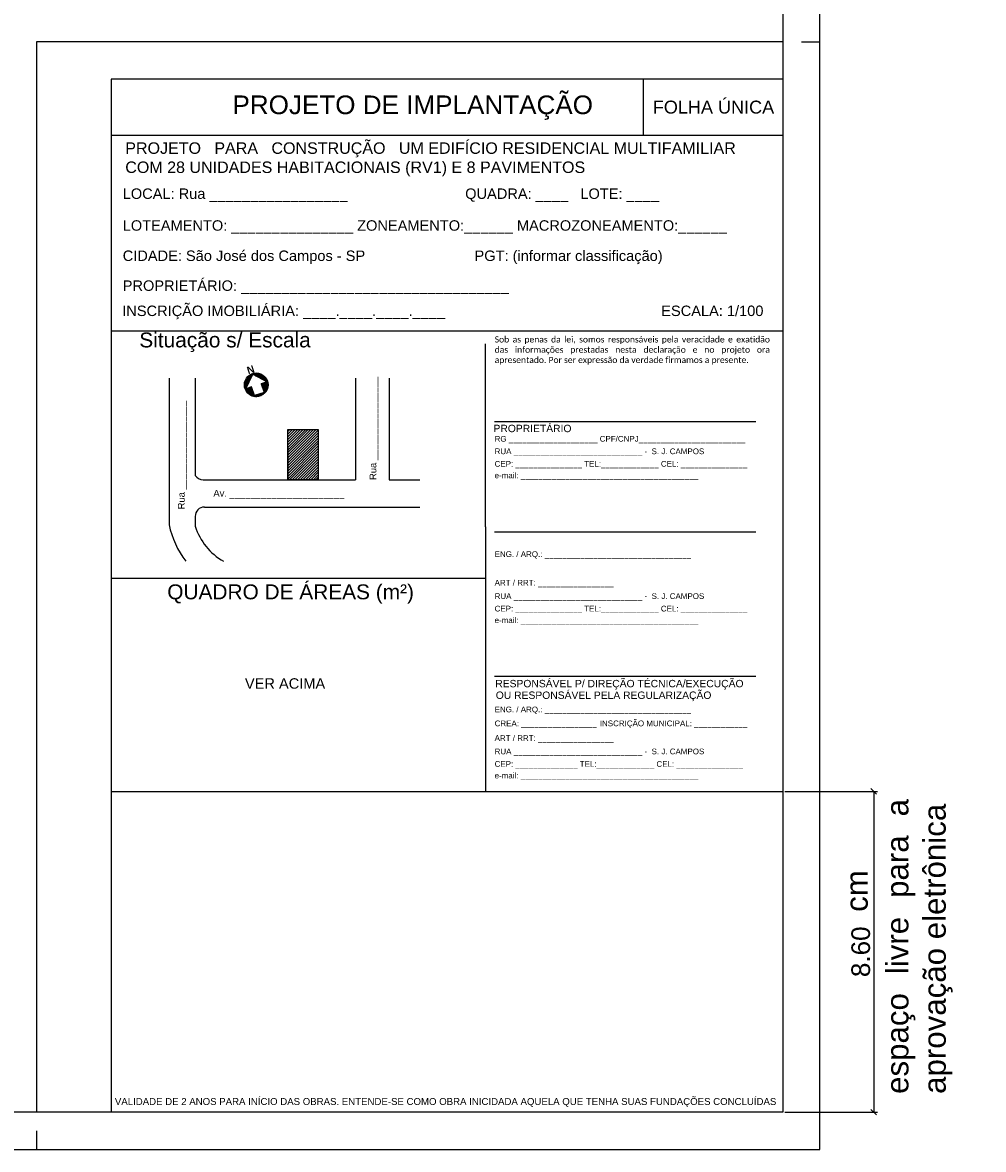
# Model space of a CAD drawing. Header units: millimetres. Extents: x -111 to 66, y -121 to 191.
# Tile 32 of 43: x 31 to 57, y 3 to 33. Entities that reach past the tile are written whole.
import ezdxf
from ezdxf.enums import TextEntityAlignment as Align

# ---------------------------------------------------------------- set-up
doc = ezdxf.new("R2010")
doc.units = ezdxf.units.MM
for name, color, linetype in [('2', 2, 'Continuous'), ('_CONSTR_PRINC', 5, 'Continuous'), ('_COTAS_EXT', 1, 'Continuous'), ('AR-HTC', 10, 'Continuous'), ('Texto', 1, 'Continuous')]:
    doc.layers.add(name, color=color, linetype=linetype)
doc.styles.add('Arial', font='arial.ttf')
doc.styles.add('ROMANS', font='romans')
doc.styles.add('Technic', font='techl___.ttf')
doc.styles.add('TECHNICBOLD', font='teb_____.pfb')
doc.dimstyles.new('Copy of INTERNA', dxfattribs={"dimtxt": 0.5, "dimasz": 0.15, "dimexe": 0.1, "dimexo": 0.06, "dimgap": 0.09, "dimtad": 1, "dimzin": 0, "dimdsep": 46, "dimtxsty": 'ROMANS', "dimblk1": 'OBLIQUE', "dimblk2": 'OBLIQUE', "dimsah": 1, "dimcen": 0.09, "dimclrd": 256, "dimclre": 256, "dimadec": 0, "dimazin": 0, "dimtfac": 0.666667, "dimtofl": 0, "dimtmove": 2, "dimatfit": 3, "dimldrblk": 'OBLIQUE', "dimfxl": 1, "dimtolj": 1, "dimtzin": 0, "dimarcsym": 0})

# ---------------------------------------------------------------- blocks, each defined once
blk = doc.blocks.new('*X43')
at = {"color": 0}
for p, q in [((-24, 1.5), (-20.3, 1.5)), ((-24, 0), (-21.8, 0)), ((-23.8, 3), (-18.9, 3)), ((-23.6, 4.5), (-17.5, 4.5)), ((-23.2, 6), (-16.1, 6)), ((-22.8, 7.5), (-14.6, 7.5)), ((-22.2, 9), (-13.2, 9)), ((-21.6, 10.5), (-11.8, 10.5)), ((-20.8, 12), (-10.3, 12)), ((-19.8, 13.5), (-8.9, 13.5)), ((-18.7, 15), (-7.5, 15)), ((-17.4, 16.5), (-6.1, 16.5)), ((-15.9, 18), (-4.6, 18)), ((-14, 19.5), (-3.2, 19.5)), ((-11.6, 21), (-1.8, 21)), ((-8.4, 22.5), (-0.3, 22.5)), ((0.3, 22.5), (8.4, 22.5)), ((1.8, 21), (11.6, 21)), ((3.2, 19.5), (14, 19.5)), ((4.6, 18), (15.9, 18)), ((6.1, 16.5), (17.4, 16.5)), ((7.5, 15), (18.7, 15)), ((8.9, 13.5), (19.8, 13.5)), ((10.3, 12), (20.8, 12)), ((11.8, 10.5), (21.6, 10.5)), ((13.2, 9), (22.2, 9)), ((14.6, 7.5), (22.8, 7.5)), ((16.1, 6), (23.2, 6)), ((17.5, 4.5), (23.6, 4.5)), ((18.9, 3), (23.8, 3)), ((20.3, 1.5), (24, 1.5)), ((21.8, 0), (24, 0)), ((-24, -1.5), (-10.3, -1.5)), ((-23.8, -3), (-10.3, -3)), ((-23.6, -4.5), (-10.3, -4.5)), ((-23.2, -6), (-10.3, -6)), ((-22.8, -7.5), (-10.3, -7.5)), ((-22.2, -9), (-10.3, -9)), ((-21.6, -10.5), (-10.3, -10.5)), ((-20.8, -12), (-10.3, -12)), ((-19.8, -13.5), (-10.3, -13.5)), ((-18.7, -15), (-10.3, -15)), ((-17.4, -16.5), (-10.3, -16.5)), ((-15.9, -18), (-10.3, -18)), ((-14, -19.5), (14, -19.5)), ((-11.6, -21), (11.6, -21)), ((-8.4, -22.5), (8.4, -22.5)), ((10.3, -1.5), (24, -1.5)), ((10.3, -3), (23.8, -3)), ((10.3, -4.5), (23.6, -4.5)), ((10.3, -6), (23.2, -6)), ((10.3, -7.5), (22.8, -7.5)), ((10.3, -9), (22.2, -9)), ((10.3, -10.5), (21.6, -10.5)), ((10.3, -12), (20.8, -12)), ((10.3, -13.5), (19.8, -13.5)), ((10.3, -15), (18.7, -15)), ((10.3, -16.5), (17.4, -16.5)), ((10.3, -18), (15.9, -18))]:
    blk.add_line(p, q, dxfattribs=at)
blk = doc.blocks.new('NORT')
for p, q in [((-0.302, -0.015), (0, 0.302)), ((0, 0.302), (0.302, -0.015)), ((-0.136, -0.015), (-0.302, -0.015)), ((-0.136, -0.257), (-0.136, -0.015)), ((0.136, -0.257), (-0.136, -0.257)), ((0.302, -0.015), (0.136, -0.015)), ((0.136, -0.015), (0.136, -0.257))]:
    blk.add_line(p, q)
blk.add_circle((0, 0), 0.317)
at = {"xscale": 0.013225, "yscale": 0.013225, "zscale": 0.013225}
blk.add_blockref('*X43', (0, 0), dxfattribs=at)
at = {"style": 'TECHNICBOLD'}
blk.add_text('N', height=0.2, dxfattribs=at).set_placement((-0.016, 0.434), align=Align.MIDDLE_CENTER)
blk = doc.blocks.new('_OBLIQUE')
at = {"color": 0, "linetype": 'ByBlock'}
blk.add_line((-0.5, -0.5), (0.5, 0.5), dxfattribs=at)
blk = doc.blocks.new('*D253')
at = {"layer": '_COTAS_EXT', "lineweight": -2}
for p, q in [((51.773, 12.277), (54.253, 12.277)), ((54.153, 12.277), (54.153, 3.675)), ((51.773, 3.675), (54.253, 3.675))]:
    blk.add_line(p, q, dxfattribs=at)
at = {"layer": 'Defpoints', "color": 0}
for p in [(51.713, 12.277), (51.713, 3.675), (54.153, 3.675)]:
    blk.add_point(p, dxfattribs=at)
at = {"layer": '_COTAS_EXT', "lineweight": -2, "xscale": 0.15, "yscale": 0.15, "zscale": 0.15}
for p, rotation in [((54.153, 12.277), 90), ((54.153, 3.675), 270)]:
    blk.add_blockref('_OBLIQUE', p, dxfattribs=dict(at, rotation=rotation))
at = {"layer": '_COTAS_EXT', "color": 0, "insert": (53.807, 7.976), "char_height": 0.5, "attachment_point": 5, "rotation": 90, "style": 'Arial'}
blk.add_mtext('\\A1;8.60', dxfattribs=at)

msp = doc.modelspace()

# ---------------------------------------------------------------- hatches: boundary and pattern name
at = {"layer": 'AR-HTC'}
h = msp.add_hatch(dxfattribs=at)
h.set_pattern_fill('_USER', color=1, scale=0.05, angle=45, style=0, pattern_type=0)
h.set_pattern_definition([(45, (-40.735095, -4.78889), (-0.03535534, 0.03535534), [])])
h.paths.add_polyline_path([(38.448, 21.9825), (39.2641, 21.9825), (39.2641, 20.6331), (38.448, 20.6331)])

# ---------------------------------------------------------------- linework, layer by layer
at = {"color": 1}
msp.add_lwpolyline([(52.7129, 2.6747), (52.7129, 86.7747), (-66.1871, 86.7747), (-66.1871, 2.6747)], close=True, dxfattribs=at)
at = {"color": 5}
msp.add_lwpolyline([(-63.6871, 85.7747), (51.7129, 85.7747), (51.7129, 3.6747), (-63.6871, 3.6747)], close=True, dxfattribs=at)
at = {"layer": '2'}
for p, q in [((51.7129, 32.3747), (31.7129, 32.3747)), ((31.7129, 32.3747), (31.7129, 3.6747)), ((52.2129, 32.3747), (52.7129, 32.3747)), ((31.7129, 3.1747), (31.7129, 2.6747))]:
    msp.add_line(p, q, dxfattribs=at)
at = {"layer": '_CONSTR_PRINC', "color": 3}
msp.add_lwpolyline([(38.448, 21.9825), (39.2641, 21.9825), (39.2641, 20.6331), (38.448, 20.6331)], close=True, dxfattribs=at)
at = {"layer": 'Texto', "color": 3}
for p, q in [((33.7129, 31.3747), (33.7129, 3.6747)), ((51.7129, 31.3747), (33.7129, 31.3747))]:
    msp.add_line(p, q, dxfattribs=at)
at = {"layer": 'Texto'}
for p, q in [((47.9827, 29.8747), (47.9827, 31.3747)), ((33.7129, 29.8747), (49.1198, 29.8747)), ((49.1198, 29.8747), (51.7129, 29.8747)), ((33.7129, 24.6286), (43.7185, 24.6286)), ((43.7185, 24.6286), (51.7129, 24.6286)), ((43.7506, 19.3724), (43.7506, 24.2774)), ((43.9925, 22.1929), (50.9925, 22.1929)), ((38.448, 21.5102), (38.448, 20.6331)), ((39.2641, 21.5102), (39.2641, 20.6331)), ((40.2612, 21.5102), (40.2612, 20.6331)), ((43.7506, 19.3724), (43.7506, 12.2766)), ((43.9925, 19.2416), (50.9925, 19.2416)), ((33.7129, 17.999), (43.7506, 17.999)), ((43.9925, 15.366), (50.9925, 15.366)), ((33.7129, 12.2766), (43.7506, 12.2766)), ((43.7506, 12.2766), (51.7129, 12.2766))]:
    msp.add_line(p, q, dxfattribs=at)
at = {"layer": 'Texto', "linetype": 'Continuous'}
for p, q in [((35.2674, 23.3547), (35.2674, 20.7475)), ((35.966, 23.3547), (35.966, 20.7475)), ((40.2612, 23.3547), (40.2612, 20.6331)), ((41.1628, 23.3547), (41.1628, 20.6331)), ((35.2674, 20.7475), (35.2674, 19.427)), ((36.1761, 20.6331), (40.2612, 20.6331)), ((41.1628, 20.6331), (41.9862, 20.6331)), ((35.966, 19.6532), (35.9671, 19.3859))]:
    msp.add_line(p, q, dxfattribs=at)
msp.add_lwpolyline([(36.216, 19.9032), (41.9862, 19.9032)], dxfattribs=at)
for centre, start, end in [((36.1761, 20.8831), 212.85064, 270), ((36.216, 19.6532), 90, 180)]:
    msp.add_arc(centre, 0.25, start, end, dxfattribs=at)
at = {"layer": 'Texto'}
for radius, start, end in [(2.3177, 191.40415, 218.23153), (1.6497, 197.62065, 240.44165)]:
    msp.add_arc((37.5394, 19.8853), radius, start, end, dxfattribs=at)

# ---------------------------------------------------------------- block references
at = {"layer": 'Texto', "linetype": 'Continuous', "rotation": 18.11857017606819}
msp.add_blockref('NORT', (37.6022, 23.1797), dxfattribs=at)

# ---------------------------------------------------------------- texts
at = {"layer": 'Texto', "color": 3, "style": 'Arial'}
for s, height, p in [('PROJETO DE IMPLANTAÇÃO', 0.5, (41.7966, 30.6809)), ('Situação s/ Escala', 0.4, (36.766, 24.3322)), ('PROPRIETÁRIO', 0.198, (45.0064, 22.0343)), ('QUADRO DE ÁREAS (m²)', 0.4, (38.5235, 17.6202)), ('RESPONSÁVEL P/ DIREÇÃO TÉCNICA/EXECUÇÃO', 0.198, (47.3362, 15.1652)), ('OU RESPONSÁVEL PELA REGULARIZAÇÃO', 0.198, (46.9126, 14.8533)), ('VALIDADE DE 2 ANOS PARA INÍCIO DAS OBRAS. ENTENDE-SE COMO OBRA INICIDADA AQUELA QUE TENHA SUAS FUNDAÇÕES CONCLUÍDAS ', 0.1848, (42.7139, 3.9576))]:
    msp.add_text(s, height=height, dxfattribs=at).set_placement(p, align=Align.MIDDLE)
at = {"layer": 'Texto', "style": 'Arial'}
msp.add_text('FOLHA ÚNICA', height=0.3465, dxfattribs=at).set_placement((49.8583, 30.6702), align=Align.MIDDLE)
for s, height, p in [('LOCAL: Rua _________________', 0.28, (34.0235, 28.306)), ('QUADRA: ____   LOTE: ____  ', 0.28, (43.2027, 28.306)), ('LOTEAMENTO: _______________ ZONEAMENTO:______ MACROZONEAMENTO:______', 0.28, (34.0235, 27.4528)), ('CIDADE: São José dos Campos - SP                             ', 0.28, (34.0235, 26.6414)), ('PGT: (informar classificação)', 0.28, (43.4531, 26.6414)), ('PROPRIETÁRIO: _________________________________', 0.28, (34.0235, 25.84)), ('INSCRIÇÃO IMOBILIÁRIA: ____.____.____.____', 0.28, (34.011, 25.1647)), ('ESCALA: 1/100', 0.28, (48.4575, 25.1647)), ('RG ____________________ CPF/CNPJ________________________', 0.153, (43.9918, 21.7328)), ('RUA _____________________________ -  S. J. CAMPOS', 0.153, (43.9918, 21.397)), ('CEP: _______________ TEL:_____________ CEL: _______________', 0.153, (43.9918, 21.0611)), ('e-mail: ________________________________________', 0.153, (43.9918, 20.75)), ('Av. ______________________', 0.18, (36.4541, 20.2729)), ('ENG. / ARQ.: _________________________________', 0.153, (43.9918, 18.64)), ('ART / RRT: _________________', 0.153, (43.9918, 17.8736)), ('RUA _____________________________ -  S. J. CAMPOS', 0.153, (43.9918, 17.514)), ('CEP: _______________ TEL:_____________ CEL: _______________', 0.153, (43.9918, 17.1782)), ('e-mail: ________________________________________', 0.153, (43.9918, 16.867)), ('VER ACIMA', 0.28, (37.2991, 15.1709)), ('ENG. / ARQ.: _________________________________', 0.153, (43.9918, 14.4748)), ('INSCRIÇÃO MUNICIPAL: ____________', 0.153, (46.8111, 14.1011)), ('CREA: _________________', 0.153, (43.9918, 14.1011)), ('ART / RRT: _________________', 0.153, (43.9918, 13.7084)), ('RUA _____________________________ -  S. J. CAMPOS', 0.153, (43.9918, 13.3488)), ('CEP: ______________ TEL:_____________ CEL: _______________', 0.153, (43.9918, 13.0129)), ('e-mail: ________________________________________', 0.153, (43.9918, 12.7018))]:
    msp.add_text(s, height=height, dxfattribs=at).set_placement(p, align=Align.MIDDLE_LEFT)
for s, p in [('Rua ________________', (40.7314, 20.6281)), ('Rua _________________', (35.5942, 19.8407))]:
    msp.add_text(s, height=0.18, rotation=90, dxfattribs=at).set_placement(p, align=Align.MIDDLE_LEFT)
at = {"layer": 'Texto', "attachment_point": 1}
for s, width, gutter_width, heights, insert, char_height, style in [('\\pxt67,75,78;{\\fArial|b0|i0|c0|p34;PROJETO   PARA   CONSTRUÇÃO   UM EDIFÍCIO RESIDENCIAL MULTIFAMILIAR COM 28 UNIDADES HABITACIONAIS (RV1) E 8 PAVIMENTOS}', 16.912323, 12.5, [0], (34.092, 29.6819), 0.3078, 'Technic'), ('\\pxqj;{\\fCalibri|b0|i0|c0|p34;Sob as penas da lei, somos responsáveis pela veracidade e exatidão das informações prestadas nesta declaração e no projeto ora apresentado. Por ser expressão da verdade firmamos a presente.}', 7.355124, 15, [24.6887], (43.9936, 24.4805), 0.165, 'ROMANS')]:
    msp.add_mtext_dynamic_manual_height_columns(s, width=width, gutter_width=gutter_width, heights=heights, dxfattribs=dict(at, insert=insert, char_height=char_height, style=style))
at = {"layer": 'Texto', "color": 2, "insert": (54.4829, 4.1647), "char_height": 0.6, "attachment_point": 1, "rotation": 90, "style": 'ROMANS'}
msp.add_mtext_dynamic_manual_height_columns('\\pxqj;{\\f@Arial Unicode MS|b0|i0|c0|p34;espaço livre para a aprovação eletrônica}', width=7.883848, gutter_width=15, heights=[5.0094], dxfattribs=at)
at = {"layer": 'Texto', "insert": (53.3935, 9.047), "char_height": 0.6, "attachment_point": 1, "rotation": 90, "style": 'ROMANS'}
msp.add_mtext_dynamic_manual_height_columns('\\pxqj;{\\f@Arial Unicode MS|b0|i0|c0|p34;cm}', width=7.883848, gutter_width=15, heights=[5.0094], dxfattribs=at)

# ---------------------------------------------------------------- dimensions: what is measured, and where the dimension line sits
at = {"layer": '_COTAS_EXT'}
dim = msp.add_linear_dim(base=(54.1527, 3.6747), p1=(51.7129, 12.2766), p2=(51.7129, 3.6747), angle=90, dimstyle='Copy of INTERNA', override={"dimtxsty": 'Arial'}, dxfattribs=at)
dim.commit()
dim.dimension.update_dxf_attribs({"geometry": '*D253', "text_midpoint": (53.8075, 7.9757)})

doc.saveas('drawing.dxf')
